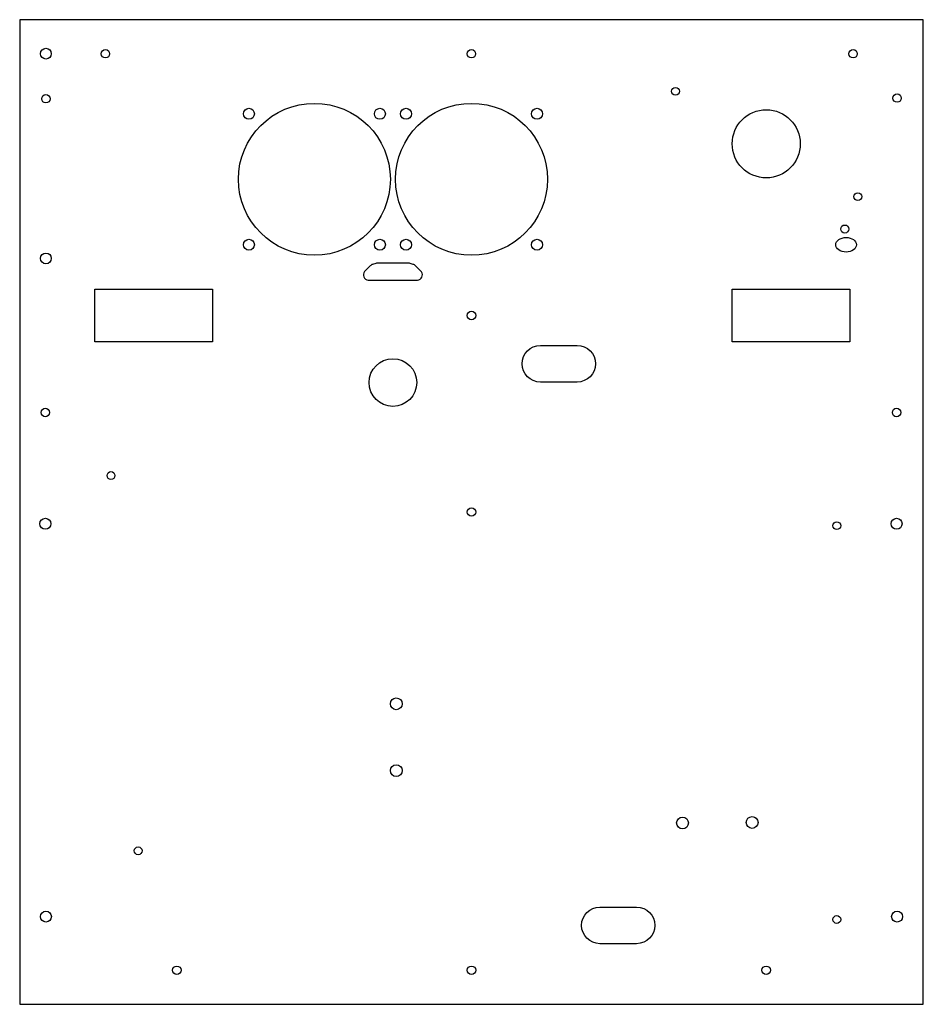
# Model space of a CAD drawing. Header units: millimetres. Extents: x -173 to 172, y -3 to 373.
import ezdxf

# ---------------------------------------------------------------- set-up
doc = ezdxf.new("R2010")
doc.units = ezdxf.units.MM
doc.layers.get('0').update_dxf_attribs({"linetype": 'CONTINUOUS'})

msp = doc.modelspace()

# ---------------------------------------------------------------- linework, layer by layer
for points in [[(-172.5, -3.06), (172.5, -3.06), (172.5, 372.94), (-172.5, 372.94)], [(-98.83, 249.99), (-143.83, 249.99), (-143.83, 269.99), (-98.83, 269.99)], [(144.47, 269.99), (144.47, 249.99), (99.47, 249.99), (99.47, 269.99)]]:
    msp.add_lwpolyline(points, close=True)
for points in [[(-20.58, 273.51, 0.571228), (-19.1, 276.64), (-21.37, 278.95, 0.118522), (-22.25, 279.5), (-23.36, 279.87, 0.080923), (-24.11, 280), (-35.98, 280, 0.08108), (-36.56, 279.9), (-37.76, 279.5, 0.115917), (-38.65, 278.94), (-40.8, 276.8, 0.587798), (-39.48, 273.51)], [(40.33, 234.56), (26.33, 234.56, -1), (26.33, 248.56), (40.33, 248.56, -1)], [(63.04, 20.1), (49.04, 20.1, -1), (49.04, 34.1), (63.04, 34.1, -1)]]:
    msp.add_lwpolyline(points, format="xyb", close=True)
for centre, radius in [((-162.48, 359.97), 2.05), ((-139.76, 359.94), 1.6), ((-0.05, 359.94), 1.6), ((145.69, 359.94), 1.6), ((77.89, 345.59), 1.5), ((-162.5, 342.74), 1.6), ((162.5, 342.99), 1.6), ((-59.98, 312), 29), ((-84.99, 337), 2.1), ((-34.98, 337), 2.1), ((0.01, 312), 29), ((-24.99, 337), 2.1), ((25.01, 337), 2.1), ((112.52, 325.55), 13), ((147.51, 305.38), 1.5), ((142.51, 292.99), 1.55), ((-84.99, 287), 2.1), ((-34.98, 287), 2.1), ((-24.99, 287), 2.1), ((25.01, 287), 2.1), ((-162.49, 281.78), 2.05), ((0, 259.99), 1.6), ((-30.01, 234.39), 9.1), ((-162.71, 222.94), 1.6), ((162.29, 222.94), 1.6), ((-137.66, 198.86), 1.5), ((0, 184.94), 1.6), ((-162.71, 180.44), 2.1), ((139.47, 179.72), 1.5), ((162.29, 180.44), 2.1), ((-28.73, 111.7), 2.25), ((-28.73, 86.2), 2.25), ((80.57, 66.19), 2.25), ((107.14, 66.38), 2.25), ((-127.27, 55.57), 1.5), ((-162.5, 30.44), 2.1), ((139.47, 29.32), 1.5), ((162.5, 30.44), 2.1), ((-112.5, 9.94), 1.6), ((0, 9.94), 1.6), ((112.5, 9.94), 1.6)]:
    msp.add_circle(centre, radius)
msp.add_ellipse((143.02, 286.99), major_axis=(-3.96, 0), ratio=0.707107)

doc.saveas('drawing.dxf')
